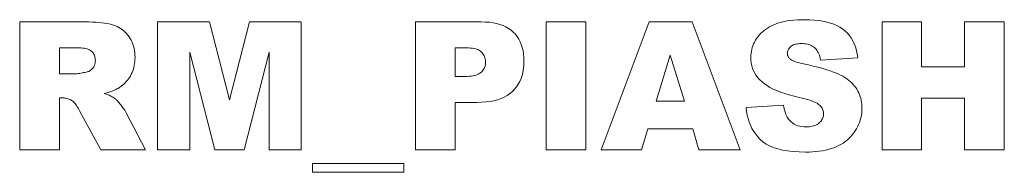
# Model space of a CAD drawing. Extents: x 263 to 494, y 449 to 484.
import ezdxf

# ---------------------------------------------------------------- set-up
doc = ezdxf.new("R2010")
doc.units = 0

msp = doc.modelspace()

# ---------------------------------------------------------------- linework, layer by layer
at = {"color": 7, "lineweight": 13}
for points in [[(263.192352, 453.874481), (263.192352, 483.874481), (278.642578, 483.874481), (279.481781, 483.867126), (280.280487, 483.845001), (281.038666, 483.808167), (281.756348, 483.756622), (282.433502, 483.690308), (283.070129, 483.609283), (283.666229, 483.513489), (284.221832, 483.402985), (284.736908, 483.27774), (285.211456, 483.137787), (285.656952, 482.977844), (286.084869, 482.792755), (286.495148, 482.582489), (286.887848, 482.347046), (287.26297, 482.086456), (287.620453, 481.800659), (287.960358, 481.489716), (288.282684, 481.153595), (288.587372, 480.792328), (288.874481, 480.405853), (289.138885, 479.998108), (289.375427, 479.572968), (289.584167, 479.130432), (289.765076, 478.670532), (289.918152, 478.193207), (290.043396, 477.698486), (290.140778, 477.186371), (290.210358, 476.656891), (290.252106, 476.109985), (290.266022, 475.545685), (290.255402, 475.053223), (290.22345, 474.574493), (290.170258, 474.109436), (290.095764, 473.658112), (290, 473.22049), (289.882935, 472.79657), (289.744598, 472.386383), (289.584991, 471.989899), (289.404083, 471.607117), (289.201904, 471.238068), (288.98111, 470.88269), (288.744324, 470.541046), (288.491608, 470.213135), (288.222931, 469.898895), (287.938263, 469.598389), (287.637665, 469.311584), (287.321075, 469.038513), (286.988525, 468.779114), (286.640045, 468.533447), (286.275574, 468.301483), (286.029388, 468.160706), (285.765625, 468.024811), (285.484253, 467.89386), (285.185272, 467.767792), (284.868683, 467.646637), (284.534515, 467.530426), (284.182739, 467.419098), (283.813354, 467.312683), (283.426392, 467.211182), (283.02182, 467.114594), (283.34433, 467.004089), (283.648834, 466.893585), (283.935333, 466.783081), (284.203827, 466.672577), (284.454285, 466.562073), (284.686768, 466.451569), (284.901215, 466.341064), (285.097687, 466.23056), (285.276123, 466.120056), (285.436554, 466.009552), (285.543488, 465.92749), (285.659607, 465.828644), (285.784973, 465.713013), (285.919495, 465.580627), (286.063263, 465.431427), (286.216248, 465.265472), (286.378418, 465.082733), (286.549805, 464.883209), (286.730377, 464.666901), (286.920197, 464.433838), (287.108154, 464.197876), (287.283203, 463.972992), (287.445404, 463.759125), (287.594666, 463.556335), (287.731079, 463.364594), (287.854584, 463.183899), (287.965179, 463.014252), (288.062897, 462.855652), (288.147705, 462.708099), (288.219635, 462.571625), (292.701233, 453.874481), (282.223724, 453.874481), (277.271484, 463.042297), (277.085266, 463.385864), (276.903137, 463.704498), (276.725098, 463.998138), (276.551147, 464.266846), (276.381317, 464.510559), (276.215546, 464.729309), (276.053894, 464.923126), (275.896332, 465.091949), (275.742828, 465.235809), (275.593445, 465.354706), (275.390259, 465.486908), (275.181732, 465.605164), (274.967865, 465.709534), (274.748718, 465.799988), (274.5242, 465.876526), (274.294403, 465.939148), (274.059265, 465.987854), (273.818817, 466.022644), (273.573059, 466.043518), (273.32196, 466.050476), (272.503418, 466.050476), (272.503418, 453.874481)], [(295.566162, 483.874481), (307.762634, 483.874481), (312.469299, 465.620728), (317.155518, 483.874481), (329.311035, 483.874481), (329.311035, 453.874481), (321.739441, 453.874481), (321.739441, 476.753052), (315.866302, 453.874481), (309.010925, 453.874481), (303.158264, 476.753052), (303.158264, 453.874481), (295.566162, 453.874481)], [(356.13916, 483.874481), (371.548431, 483.874481), (372.529968, 483.850525), (373.460968, 483.778717), (374.341431, 483.658997), (375.171356, 483.491394), (375.950714, 483.275909), (376.679535, 483.012543), (377.357788, 482.701294), (377.985535, 482.342163), (378.562714, 481.93512), (379.089355, 481.480225), (379.565643, 480.98111), (379.991821, 480.441467), (380.367828, 479.861328), (380.693726, 479.240662), (380.969482, 478.579468), (381.195068, 477.877747), (381.370575, 477.135529), (381.495911, 476.352783), (381.571106, 475.529541), (381.596191, 474.665741), (381.568848, 473.777008), (381.486908, 472.927948), (381.350311, 472.118622), (381.159058, 471.348969), (380.913208, 470.619019), (380.612671, 469.928772), (380.257538, 469.278229), (379.847748, 468.667389), (379.383331, 468.096252), (378.864258, 467.564789), (378.289124, 467.078766), (377.656494, 466.643921), (376.966339, 466.260223), (376.218689, 465.927673), (375.413544, 465.646301), (374.550873, 465.416077), (373.630737, 465.23703), (372.653076, 465.109131), (371.61792, 465.032379), (370.525238, 465.006805), (365.450195, 465.006805), (365.450195, 453.874481), (356.13916, 453.874481)], [(386.814453, 483.874481), (396.105042, 483.874481), (396.105042, 453.874481), (386.814453, 453.874481)], [(421.214172, 458.826721), (410.654846, 458.826721), (409.201904, 453.874481), (399.727142, 453.874481), (411.002747, 483.874481), (421.111877, 483.874481), (432.387451, 453.874481), (422.687561, 453.874481)], [(433.738037, 463.799438), (442.557983, 464.351959), (442.621216, 463.932465), (442.696289, 463.533417), (442.783264, 463.154846), (442.882141, 462.796722), (442.992828, 462.459076), (443.115417, 462.141876), (443.249847, 461.845154), (443.396179, 461.568878), (443.554382, 461.31308), (443.724426, 461.077759), (444.023193, 460.73172), (444.346527, 460.422089), (444.694397, 460.148895), (445.066833, 459.91214), (445.463837, 459.711792), (445.885376, 459.547882), (446.331512, 459.42038), (446.802185, 459.329315), (447.297394, 459.274689), (447.8172, 459.25647), (448.205078, 459.265778), (448.574768, 459.293732), (448.926208, 459.340271), (449.259491, 459.405457), (449.574524, 459.489258), (449.871338, 459.591675), (450.149963, 459.712708), (450.410339, 459.852386), (450.652527, 460.010681), (450.876526, 460.187592), (451.080627, 460.37677), (451.263306, 460.571899), (451.424438, 460.772949), (451.564087, 460.97995), (451.682312, 461.192871), (451.778992, 461.411713), (451.854187, 461.636536), (451.907898, 461.867249), (451.940125, 462.103912), (451.950867, 462.346527), (451.940643, 462.577332), (451.909973, 462.803253), (451.858795, 463.024261), (451.78717, 463.240387), (451.695068, 463.451569), (451.58252, 463.657837), (451.449524, 463.859192), (451.296021, 464.055664), (451.122101, 464.247192), (450.927673, 464.433838), (450.696045, 464.616974), (450.410339, 464.798096), (450.070679, 464.977142), (449.676941, 465.154144), (449.229187, 465.329132), (448.727417, 465.502045), (448.171631, 465.672913), (447.561768, 465.841736), (446.897949, 466.008514), (446.180054, 466.173248), (444.995422, 466.456482), (443.880737, 466.75769), (442.83606, 467.076935), (441.861389, 467.414185), (440.956665, 467.76944), (440.121948, 468.1427), (439.357239, 468.533966), (438.662476, 468.943237), (438.03772, 469.370514), (437.482941, 469.815826), (436.98526, 470.282593), (436.539978, 470.774353), (436.147034, 471.291046), (435.806549, 471.832733), (435.518433, 472.399384), (435.282684, 472.990997), (435.099304, 473.607574), (434.968353, 474.249115), (434.889771, 474.915619), (434.863586, 475.607086), (434.876984, 476.067017), (434.917175, 476.52182), (434.984192, 476.971497), (435.078033, 477.416077), (435.198669, 477.85556), (435.34613, 478.289886), (435.520355, 478.719116), (435.721405, 479.14325), (435.94928, 479.562225), (436.203949, 479.976105), (436.485535, 480.378632), (436.794128, 480.76355), (437.129761, 481.13089), (437.492371, 481.480621), (437.881989, 481.812744), (438.298645, 482.127289), (438.74231, 482.424194), (439.212952, 482.703552), (439.710632, 482.965271), (440.235352, 483.209412), (440.793488, 483.432983), (441.391541, 483.632996), (442.02948, 483.809509), (442.707336, 483.962463), (443.42511, 484.091919), (444.1828, 484.197815), (444.980377, 484.280182), (445.817871, 484.33902), (446.695251, 484.374298), (447.612549, 484.386078), (448.735291, 484.364685), (449.803406, 484.300537), (450.816895, 484.193604), (451.775726, 484.043915), (452.679901, 483.851471), (453.529449, 483.616211), (454.324402, 483.338226), (455.064667, 483.017456), (455.750305, 482.6539), (456.381287, 482.24762), (456.96051, 481.794647), (457.490845, 481.291138), (457.97229, 480.737061), (458.404785, 480.132446), (458.788361, 479.477325), (459.123047, 478.771606), (459.408813, 478.015381), (459.645691, 477.208588), (459.833679, 476.351257), (459.972717, 475.443359), (451.23465, 474.931793), (451.15741, 475.325928), (451.064819, 475.697937), (450.956848, 476.047882), (450.833557, 476.375702), (450.694916, 476.681427), (450.540894, 476.965057), (450.371582, 477.226593), (450.18689, 477.466034), (449.986877, 477.68335), (449.771484, 477.878571), (449.539917, 478.053528), (449.291382, 478.210083), (449.025879, 478.348206), (448.743378, 478.467926), (448.443909, 478.569214), (448.127441, 478.6521), (447.793945, 478.716553), (447.443512, 478.762604), (447.076111, 478.790222), (446.69165, 478.799438), (446.376343, 478.792603), (446.076935, 478.772034), (445.793518, 478.737732), (445.526062, 478.689758), (445.274536, 478.628052), (445.039001, 478.552643), (444.819427, 478.463531), (444.615814, 478.360718), (444.428162, 478.244171), (444.25647, 478.113892), (444.100952, 477.973846), (443.961792, 477.82782), (443.838989, 477.675873), (443.732605, 477.518005), (443.642578, 477.354187), (443.568909, 477.184448), (443.511597, 477.008759), (443.470642, 476.827148), (443.446106, 476.639587), (443.437927, 476.446106), (443.444672, 476.304291), (443.464935, 476.165344), (443.498688, 476.029266), (443.545959, 475.896027), (443.60675, 475.765686), (443.68103, 475.638184), (443.768799, 475.51358), (443.870117, 475.391815), (443.984924, 475.272919), (444.11322, 475.156891), (444.262207, 475.039001), (444.447205, 474.92276), (444.668213, 474.808167), (444.925232, 474.695221), (445.218262, 474.583893), (445.547333, 474.474213), (445.912415, 474.36615), (446.313477, 474.259735), (446.75061, 474.154968), (447.223755, 474.051819), (448.404785, 473.789581), (449.516907, 473.526733), (450.560059, 473.263245), (451.534241, 472.999176), (452.439453, 472.734467), (453.275696, 472.469147), (454.04303, 472.203247), (454.741333, 471.936707), (455.370697, 471.669525), (455.931091, 471.401764), (456.442688, 471.127258), (456.925629, 470.839844), (457.379944, 470.53952), (457.805573, 470.226318), (458.202576, 469.900238), (458.570923, 469.561249), (458.910645, 469.209381), (459.22168, 468.844604), (459.504089, 468.466949), (459.757843, 468.076385), (459.985291, 467.674683), (460.188782, 467.26358), (460.368378, 466.843048), (460.523987, 466.413086), (460.655701, 465.973724), (460.763428, 465.524963), (460.847229, 465.066772), (460.907104, 464.599182), (460.942993, 464.122162), (460.954956, 463.635742), (460.939026, 463.063171), (460.891113, 462.499573), (460.81134, 461.945007), (460.699585, 461.399445), (460.555908, 460.862885), (460.380341, 460.335327), (460.172852, 459.816772), (459.933411, 459.30722), (459.662079, 458.806671), (459.358795, 458.315125), (459.026855, 457.839874), (458.669556, 457.388123), (458.286896, 456.95993), (457.878845, 456.555237), (457.445435, 456.174103), (456.986633, 455.816498), (456.502441, 455.482422), (455.992889, 455.171875), (455.457977, 454.884888), (454.897675, 454.621399), (454.309753, 454.382294), (453.691956, 454.168335), (453.04425, 453.979553), (452.366699, 453.815948), (451.659271, 453.677521), (450.921936, 453.56424), (450.154785, 453.476166), (449.357727, 453.413239), (448.530762, 453.375458), (447.67395, 453.362885), (446.190308, 453.392365), (444.800812, 453.480743), (443.505432, 453.628082), (442.304199, 453.834381), (441.197144, 454.099579), (440.184174, 454.423737), (439.26532, 454.806824), (438.440643, 455.24884), (437.710083, 455.749786), (437.073669, 456.309692), (436.509888, 456.915009), (435.997253, 457.552246), (435.535797, 458.221405), (435.125488, 458.922516), (434.766357, 459.655518), (434.458374, 460.420471), (434.201569, 461.217316), (433.995911, 462.046112), (433.8414, 462.906799)], [(465.661652, 483.874481), (474.931763, 483.874481), (474.931763, 473.376526), (485.061401, 473.376526), (485.061401, 483.874481), (494.372437, 483.874481), (494.372437, 453.874481), (485.061401, 453.874481), (485.061401, 466.009552), (474.931763, 466.009552), (474.931763, 453.874481), (465.661652, 453.874481)], [(272.503418, 471.718964), (276.412018, 471.718964), (276.550751, 471.723053), (276.713226, 471.735321), (276.899445, 471.755798), (277.109406, 471.784424), (277.343109, 471.821289), (277.600555, 471.866302), (277.881714, 471.919495), (278.186646, 471.980896), (278.515289, 472.050476), (278.867676, 472.128235), (279.048462, 472.170807), (279.222504, 472.224823), (279.389801, 472.290314), (279.550354, 472.367249), (279.704132, 472.455658), (279.851166, 472.555511), (279.991425, 472.66684), (280.124969, 472.789612), (280.25174, 472.923859), (280.371765, 473.06958), (280.482574, 473.223267), (280.581726, 473.381439), (280.669189, 473.544128), (280.745026, 473.711304), (280.809174, 473.882996), (280.861664, 474.059204), (280.902496, 474.239899), (280.931641, 474.42511), (280.949158, 474.614807), (280.954987, 474.80899), (280.94577, 475.092834), (280.918152, 475.363159), (280.872101, 475.619965), (280.807648, 475.863281), (280.724762, 476.093109), (280.623474, 476.309418), (280.503754, 476.512207), (280.365631, 476.701477), (280.209076, 476.877289), (280.034119, 477.039551), (279.833771, 477.187317), (279.601074, 477.319489), (279.33609, 477.436157), (279.038757, 477.537231), (278.709076, 477.622772), (278.347076, 477.692749), (277.952728, 477.747192), (277.526062, 477.786072), (277.067047, 477.809418), (276.575714, 477.817169), (272.503418, 477.817169)], [(365.450195, 471.084564), (367.72168, 471.084564), (368.241882, 471.093872), (368.730164, 471.121826), (369.186493, 471.168365), (369.610901, 471.233551), (370.003418, 471.317352), (370.363983, 471.419769), (370.692627, 471.540833), (370.989349, 471.680481), (371.25415, 471.838776), (371.48703, 472.015686), (371.693115, 472.207123), (371.877502, 472.408997), (372.040161, 472.621307), (372.181152, 472.844055), (372.300476, 473.07724), (372.398071, 473.320862), (372.473999, 473.574921), (372.528229, 473.839417), (372.56076, 474.114349), (372.571625, 474.399719), (372.562195, 474.677826), (372.533966, 474.947327), (372.486908, 475.208252), (372.421021, 475.460571), (372.336304, 475.704285), (372.232727, 475.939423), (372.110352, 476.165955), (371.969177, 476.383881), (371.809143, 476.593231), (371.63028, 476.793976), (371.425446, 476.980621), (371.187439, 477.147614), (370.91629, 477.294952), (370.612, 477.422638), (370.274536, 477.530701), (369.903961, 477.61908), (369.500214, 477.687866), (369.063293, 477.736969), (368.593231, 477.766418), (368.090027, 477.776245), (365.450195, 477.776245)], [(419.270111, 465.313782), (415.954956, 476.098206), (412.660278, 465.313782)], [(331.909973, 450.723053), (353.356079, 450.723053), (353.356079, 448.635742), (331.909973, 448.635742)]]:
    msp.add_lwpolyline(points, close=True, dxfattribs=at)

doc.saveas('drawing.dxf')
